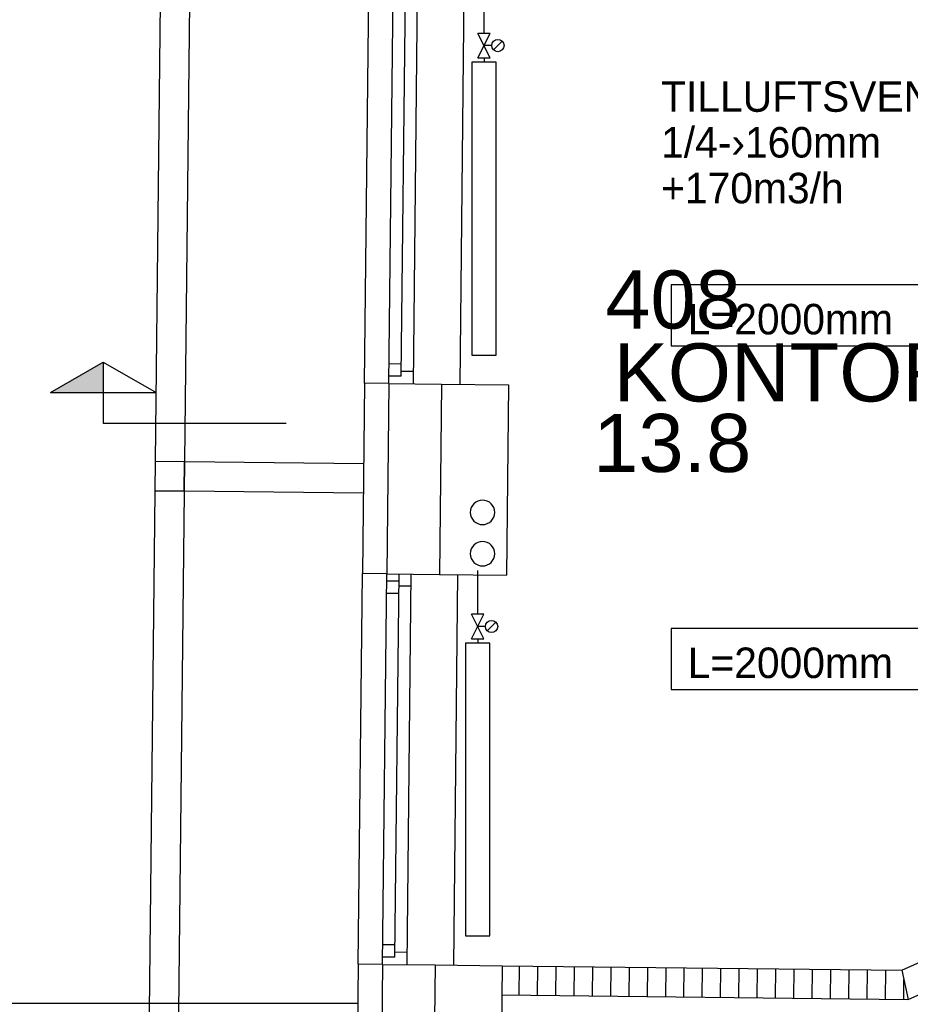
# Model space of a CAD drawing. Header units: millimetres. Extents: x 0 to 83130, y 0 to 53088.
# Tile 84 of 105: x 48562 to 52210, y 28465 to 32499. Entities that reach past the tile are written whole.
import ezdxf

# ---------------------------------------------------------------- set-up
doc = ezdxf.new("R2010")
doc.units = ezdxf.units.MM
doc.header["$LTSCALE"] = 50
doc.header["$MEASUREMENT"] = 0
doc.linetypes.add('V-V', pattern=[2, 1, 1])
doc.layers.get('0').update_dxf_attribs({"linetype": 'CONTINUOUS'})
for name, color, linetype in [('20604A200D001$0$832 Rominfo', 7, 'CONTINUOUS'), ('20604A200D001$0$A12-HEL1', 251, 'CONTINUOUS'), ('20604A200D001$0$A12-HEL3', 251, 'CONTINUOUS'), ('20604A200D001$0$A12-HEL4', 251, 'CONTINUOUS'), ('20604A200D001$0$A23-HEL1', 251, 'CONTINUOUS'), ('20604A200D001$0$A23-HEL3', 251, 'CONTINUOUS'), ('20604A200D001$0$A24-HEL2', 251, 'CONTINUOUS'), ('20604A200D001$0$A24-SKR1', 251, 'CONTINUOUS'), ('20604A200D001$0$A26-HEL2', 251, 'CONTINUOUS'), ('V003', 7, 'CONTINUOUS'), ('V061-', 1, 'CONTINUOUS'), ('V100-', 6, 'CONTINUOUS'), ('V110', 1, 'CONTINUOUS'), ('V111', 3, 'CONTINUOUS'), ('xref', 7, 'CONTINUOUS')]:
    doc.layers.add(name, color=color, linetype=linetype)
doc.styles.add('20604A200D001$0$Arial', font='arial.ttf', dxfattribs={"height": 238.125})
doc.styles.add('FISO', font='fiso')

# ---------------------------------------------------------------- blocks, each defined once
blk = doc.blocks.new('VUN')
at = {"color": 0}
blk.add_circle((0, 0), 0.5, dxfattribs=at)
blk = doc.blocks.new('_SNITT2')
for p, q in [((-4.33, 2.5), (0, 5)), ((0, 5), (4.33, 2.5)), ((0, 5), (0, 0)), ((-4.33, 2.5), (4.33, 2.5)), ((0, 0), (15, 0))]:
    blk.add_line(p, q)
for points in [[(-4.33, 2.5), (0, 5), (-4.33, 2.5)], [(-4.33, 2.5), (0, 5), (0, 2.5)]]:
    blk.add_solid(points)
blk = doc.blocks.new('20604A200D001')
at = {"layer": '20604A200D001$0$A12-HEL1', "color": 7}
for points in [[(65851.3, 30274.9), (65833.8, 28675)], [(65825.3, 27895), (65807.8, 26295.1)]]:
    blk.add_lwpolyline(points, dxfattribs=at)
at = {"layer": '20604A200D001$0$A12-HEL3', "color": 7}
for points in [[(65758.8, 28675.8), (66033.8, 28672.8)], [(66033.8, 28672.8), (66025.3, 27892.8)], [(65750.3, 27895.8), (66025.3, 27892.8)], [(65732.9, 26295.9), (66007.8, 26292.9)], [(66007.8, 26292.9), (65999.3, 25513)]]:
    blk.add_lwpolyline(points, dxfattribs=at)
at = {"layer": '20604A200D001$0$A12-HEL4', "color": 7}
for points in [[(65543.8, 28678.1), (65535.3, 27898.2)], [(65543.8, 28678.1), (65758.8, 28675.8)], [(65758.8, 28675.8), (65750.3, 27895.8)], [(65535.3, 27898.2), (65750.3, 27895.8)], [(65517.9, 26298.3), (65509.4, 25518.3)], [(65517.9, 26298.3), (65732.9, 26295.9)], [(65732.9, 26295.9), (65724.3, 25516)]]:
    blk.add_lwpolyline(points, dxfattribs=at)
at = {"layer": '20604A200D001$0$A23-HEL1', "color": 7}
for points in [[(64766.7, 44897.6), (64508.4, 21219)], [(64886.7, 44896.3), (64628.4, 21217.7)], [(65443.8, 28679.2), (65461.3, 30279.1)], [(65543.8, 28678.1), (65561.3, 30278)], [(65594.2, 28707.6), (65611.3, 30277.5)], [(65643.8, 28677), (65661.3, 30276.9)], [(65594.7, 28757.6), (65544.7, 28758.1)], [(65644.4, 28727), (65594.4, 28727.6)], [(65594.2, 28707.6), (65544.1, 28708.1)], [(65440.2, 28349.2), (64586.3, 28358.6)], [(65438.9, 28229.2), (64585, 28238.6)], [(65417.9, 26299.4), (65435.3, 27899.3)], [(65517.9, 26298.3), (65535.3, 27898.2)], [(65568.2, 26327.7), (65585.3, 27897.6)], [(65617.9, 26297.2), (65635.3, 27897.1)], [(65585, 27867.6), (65535, 27868.2)], [(65634.8, 27847.1), (65584.8, 27847.6)], [(65584.4, 27817.6), (65534.4, 27818.2)], [(65568.7, 26377.7), (65518.7, 26378.3)], [(65618.4, 26347.2), (65568.4, 26347.7)], [(65568.2, 26327.7), (65518.2, 26328.3)]]:
    blk.add_lwpolyline(points, dxfattribs=at)
at = {"layer": '20604A200D001$0$A23-HEL3', "color": 7}
for points in [[(65443.8, 28679.2), (65435.3, 27899.3)], [(65543.8, 28678.1), (65443.8, 28679.2)], [(65535.3, 27898.2), (65435.3, 27899.3)], [(65417.9, 26299.4), (65409.4, 25519.4)], [(65517.9, 26298.3), (65417.9, 26299.4)]]:
    blk.add_lwpolyline(points, dxfattribs=at)
blk.add_lwpolyline([(64585, 28238.6), (64705, 28237.2), (64706.3, 28357.2), (64586.3, 28358.6)], close=True, dxfattribs=at)
at = {"layer": '20604A200D001$0$A24-HEL2', "color": 7}
for points in [[(67645.5, 26275.1), (69454.3, 27080.4)], [(67670.3, 26154.8), (69479.2, 26960.1)], [(66007.8, 26292.9), (67645.5, 26275.1)], [(66006.5, 26172.9), (67670.3, 26154.8)]]:
    blk.add_lwpolyline(points, dxfattribs=at)
at = {"layer": '20604A200D001$0$A24-SKR1', "color": 7}
for points in [[(66077.6, 26172.2), (66078.9, 26292.1)], [(66152.6, 26171.3), (66153.9, 26291.3)], [(66227.6, 26170.5), (66228.9, 26290.5)], [(66302.6, 26169.7), (66303.9, 26289.7)], [(66377.6, 26168.9), (66378.9, 26288.9)], [(66452.5, 26168.1), (66453.9, 26288.1)], [(66527.5, 26167.2), (66528.9, 26287.2)], [(66602.5, 26166.4), (66603.8, 26286.4)], [(66677.5, 26165.6), (66678.8, 26285.6)], [(66752.5, 26164.8), (66753.8, 26284.8)], [(66827.5, 26164), (66828.8, 26284)], [(66902.5, 26163.2), (66903.8, 26283.2)], [(66977.5, 26162.3), (66978.8, 26282.3)], [(67052.5, 26161.5), (67053.8, 26281.5)], [(67127.5, 26160.7), (67128.8, 26280.7)], [(67202.5, 26159.9), (67203.8, 26279.9)], [(67277.5, 26159.1), (67278.8, 26279.1)], [(67352.5, 26158.3), (67353.8, 26278.2)], [(67427.5, 26157.4), (67428.8, 26277.4)], [(67502.5, 26156.6), (67503.8, 26276.6)], [(67577.5, 26155.8), (67578.8, 26275.8)], [(67645.5, 26275.1), (67670.3, 26154.8)], [(67652.5, 26155), (67653.4, 26236.8)]]:
    blk.add_lwpolyline(points, dxfattribs=at)
at = {"layer": '20604A200D001$0$A26-HEL2', "color": 7}
blk.add_lwpolyline([(65415, 26138), (30624.5, 26138)], dxfattribs=at)
at = {"layer": '20604A200D001$0$832 Rominfo', "color": 7, "style": '20604A200D001$0$Arial'}
for s, p in [('408', (66430.2, 28902.9)), ('KONTOR', (66464.6, 28604.2)), ('13.8', (66380.9, 28315.3))]:
    blk.add_text(s, height=238.12, dxfattribs=at).set_placement(p)

msp = doc.modelspace()

# ---------------------------------------------------------------- linework, layer by layer
at = {"layer": 'V100-', "linetype": 'V-V'}
for p, q in [((50463.88, 32442.81), (50463.88, 32622.54)), ((50463.88, 32342.81), (50463.88, 32325.04)), ((50437.93, 30062.95), (50437.93, 30242.68)), ((50437.93, 29962.95), (50437.93, 29945.18))]:
    msp.add_line(p, q, dxfattribs=at)
at = {"layer": 'V100-', "color": 1}
for p, q in [((50488.88, 32442.81), (50438.88, 32442.81)), ((50488.88, 32342.81), (50438.88, 32442.81)), ((50438.88, 32342.81), (50488.88, 32442.81)), ((50495.74, 32392.81), (50463.88, 32392.81)), ((50503.07, 32375.13), (50538.42, 32410.48)), ((50438.88, 32342.81), (50488.88, 32342.81)), ((50462.93, 30062.95), (50412.93, 30062.95)), ((50462.93, 29962.95), (50412.93, 30062.95)), ((50412.93, 29962.95), (50462.93, 30062.95)), ((50469.79, 30012.95), (50437.93, 30012.95)), ((50477.11, 29995.27), (50512.47, 30030.63)), ((50412.93, 29962.95), (50462.93, 29962.95))]:
    msp.add_line(p, q, dxfattribs=at)
for points in [[(50513.88, 32325.04), (50413.88, 32325.04), (50413.88, 31125.04), (50513.88, 31125.04)], [(50487.93, 29945.18), (50387.93, 29945.18), (50387.93, 28745.18), (50487.93, 28745.18)]]:
    msp.add_lwpolyline(points, close=True, dxfattribs=at)
for centre in [(50520.74, 32392.81), (50494.79, 30012.95)]:
    msp.add_circle(centre, 25, dxfattribs=at)
at = {"layer": 'V110'}
for points in [[(53231.07, 31413.16), (51231.07, 31413.16), (51231.07, 31163.16), (53231.07, 31163.16)], [(53231.07, 30005.29), (51231.07, 30005.29), (51231.07, 29755.29), (53231.07, 29755.29)]]:
    msp.add_lwpolyline(points, close=True, dxfattribs=at)

# ---------------------------------------------------------------- block references
at = {"layer": 'V003', "xscale": 50, "yscale": 50, "zscale": 50}
msp.add_blockref('_SNITT2', (48903.91, 30846.06), dxfattribs=at)
at = {"layer": 'V100-', "color": 1, "xscale": -100, "yscale": 100, "zscale": 100}
for p in [(50457.68, 30480.4), (50457.68, 30311.1)]:
    msp.add_blockref('VUN', p, dxfattribs=at)
at = {"layer": 'xref'}
msp.add_blockref('20604A200D001', (-15469.5, 2330.58), dxfattribs=at)

# ---------------------------------------------------------------- texts
at = {"layer": 'V061-', "color": 1, "style": 'FISO'}
for s, p in [('TILLUFTSVENTIL', (51189.08, 32121.55)), ('1/4-›160mm', (51189.08, 31934.05)), ('+170m3/h', (51189.08, 31746.55))]:
    msp.add_text(s, height=125, dxfattribs=at).set_placement(p)
at = {"layer": 'V111', "color": 1, "style": 'FISO'}
for p in [(51298.14, 31209.64), (51298.14, 29801.77)]:
    msp.add_text('L=2000mm', height=125, dxfattribs=at).set_placement(p)

doc.saveas('drawing.dxf')
